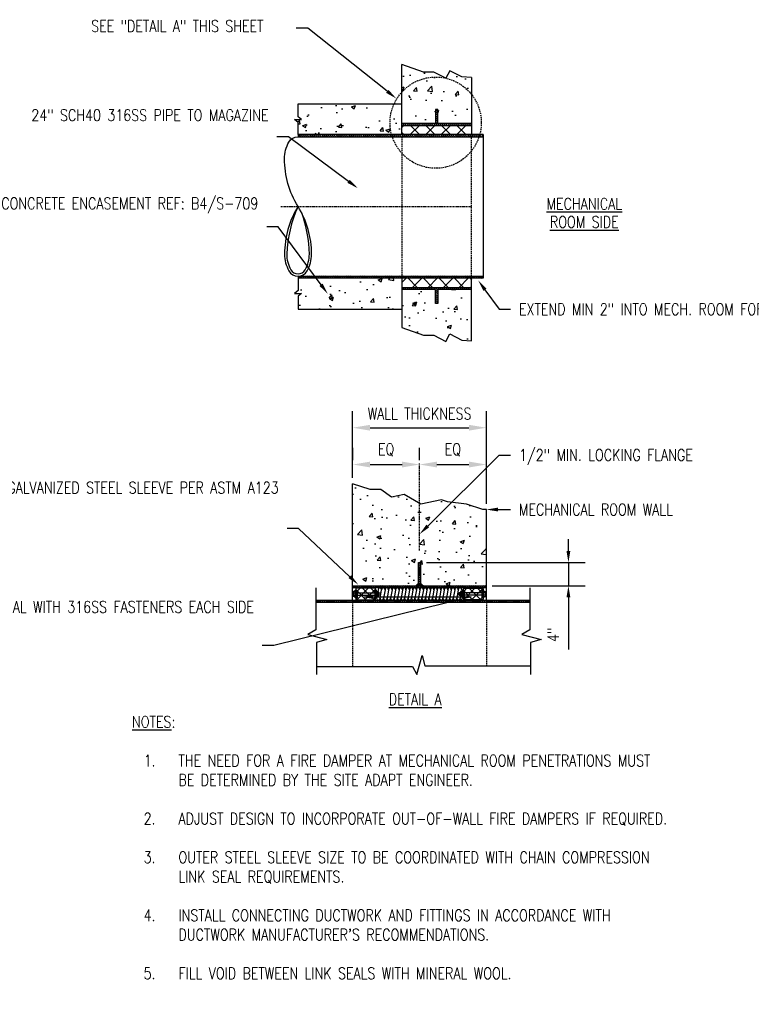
# Model space of a CAD drawing. Header units: inches. Extents: x 1321 to 2396, y 60 to 376.
# Tile 2 of 3: x 1904 to 2031, y 206 to 376. Entities that reach past the tile are written whole.
import ezdxf
from ezdxf import colors
from ezdxf.entities.mleader import LeaderData, LeaderLine
from ezdxf.math import Vec2, Vec3

# ---------------------------------------------------------------- set-up
doc = ezdxf.new("R2010")
doc.units = ezdxf.units.IN
doc.header["$MEASUREMENT"] = 0
doc.linetypes.add('Center 1_4_', pattern=[0.53125, 0.25, -0.09375, 0.09375, -0.09375])
doc.linetypes.add('DASHED2', pattern=[0.375, 0.25, -0.125])
for name, color, linetype in [('A-DETL', 3, 'Continuous'), ('A-DETL-CNTR', 2, 'Center 1_4_'), ('A-DETL-THIN', 2, 'Continuous'), ('A-FLOR-PATT', 8, 'Continuous'), ('M-DETL-PATT', 1, 'Continuous'), ('S-ANNO-DIMS', 1, 'Continuous'), ('S-ANNO-TEXT', 2, 'Continuous')]:
    doc.layers.add(name, color=color, linetype=linetype)
doc.styles.add('Annotative', font='romans.shx', dxfattribs={"width": 0.8, "height": 0.125})
doc.dimstyles.new('Annotative', dxfattribs={"dimscale": 0, "dimtxt": 0.125, "dimasz": 0.125, "dimexe": 0.18, "dimexo": 0.0625, "dimgap": 0.09, "dimtad": 1, "dimdec": 3, "dimzin": 3, "dimdsep": 46, "dimlunit": 4, "dimtxsty": 'Annotative', "dimcen": 0.09, "dimclrt": 2, "dimazin": 2, "dimtfac": 1, "dimtdec": 3, "dimtmove": 0, "dimatfit": 0, "dimfxl": 1, "dimtfill": 1, "dimfrac": 2, "dimtolj": 1, "dimtzin": 0, "dimarcsym": 0})
pattern_1 = [(45, (119.877, 0), (-0.7071068, 0.7071068), []), (135, (119.877, 0), (-0.7071068, -0.7071068), [])]
pattern_2 = [(135, (119.87698, 0), (-0.176776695, -0.176776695), [])]
pattern_3 = [(50, (119.877, 0), (7.172602, -0.627521), [0.75, -8.25]), (355, (119.877, 0), (-1.387513, 7.52192), [0.6, -6.6]), (100.45144, (120.475, -0.052), (5.785088, 6.8944), [0.637402, -7.01142]), (46.1842, (119.877, 2), (10.672413, -1.655193), [1.125, -12.375]), (96.63564, (120.766, 1.862), (9.34662, 9.741186), [0.956103, -10.51714]), (351.18416, (119.877, 2), (9.34662, 9.741186), [0.9, -9.9]), (21, (120.877, 1.5), (5.96907, -4.026189), [0.75, -8.25]), (326, (120.877, 1.5), (2.433153, 7.2515), [0.6, -6.6]), (71.45144, (121.3744, 1.1645), (8.402224, 3.225312), [0.637402, -7.01142]), (37.5, (119.877, 0), (0.1215986, 3.3289385), [0, -6.52, 0, -6.7, 0, -6.625]), (7.5, (119.877, 0), (2.6306954, 3.944117), [0, -3.82, 0, -6.37, 0, -2.525]), (327.5, (117.647, 0), (5.3382244, -0.2255487), [0, -2.5, 0, -7.8, 0, -10.35]), (317.5, (116.647, 0), (5.831862, 1.00105), [0, -3.25, 0, -5.18, 0, -7.35])]
pattern_4 = [(45, (119.877, 0), (-1.3357247, 1.3357247), []), (135, (119.877, 0), (-1.3357247, -1.3357247), [])]

# ---------------------------------------------------------------- blocks, each defined once
blk = doc.blocks.new('*D9')
at = {"layer": 'Defpoints', "color": 0, "transparency": 16777216}
for p in [(1984.85, 305.34), (1961.81, 295.69), (1984.85, 291.24)]:
    blk.add_point(p, dxfattribs=at)
at = {"layer": 'S-ANNO-DIMS', "color": 0, "lineweight": -2, "transparency": 16777216}
for p, q in [((1961.81, 296.69), (1961.81, 308.22)), ((1984.85, 292.24), (1984.85, 308.22)), ((1964.81, 305.34), (1981.85, 305.34))]:
    blk.add_line(p, q, dxfattribs=at)
at = {"layer": 'S-ANNO-DIMS', "color": 0, "transparency": 16777216}
for points in [[(1964.81, 305.84), (1964.81, 304.84), (1961.81, 305.34)], [(1981.85, 305.84), (1981.85, 304.84), (1984.85, 305.34)]]:
    blk.add_solid(points, dxfattribs=at)
at = {"layer": 'S-ANNO-DIMS', "color": 2, "lineweight": -3, "transparency": 16777216, "insert": (1973.33, 307.78), "char_height": 2, "attachment_point": 5, "style": 'Annotative', "bg_fill": 3, "box_fill_scale": 1.25, "bg_fill_color": 256, "bg_fill_true_color": 13158600, "bg_fill_transparency": 0}
blk.add_mtext('\\A1;WALL THICKNESS', dxfattribs=at)
blk = doc.blocks.new('*D10')
at = {"layer": 'Defpoints', "color": 0, "transparency": 16777216}
for p in [(1961.82, 298.74), (1973.33, 299), (1973.33, 298.74)]:
    blk.add_point(p, dxfattribs=at)
at = {"layer": 'S-ANNO-DIMS', "color": 0, "lineweight": -2, "transparency": 16777216}
for p, q in [((1961.82, 299.74), (1961.82, 301.88)), ((1973.33, 299.74), (1973.33, 301.88)), ((1964.82, 299), (1970.33, 299))]:
    blk.add_line(p, q, dxfattribs=at)
at = {"layer": 'S-ANNO-DIMS', "color": 0, "transparency": 16777216}
for points in [[(1964.82, 299.5), (1964.82, 298.5), (1961.82, 299)], [(1970.33, 299.5), (1970.33, 298.5), (1973.33, 299)]]:
    blk.add_solid(points, dxfattribs=at)
at = {"layer": 'S-ANNO-DIMS', "color": 2, "lineweight": -3, "transparency": 16777216, "insert": (1967.57, 301.54), "char_height": 2, "attachment_point": 5, "style": 'Annotative', "bg_fill": 3, "box_fill_scale": 1.25, "bg_fill_color": 256, "bg_fill_true_color": 13158600, "bg_fill_transparency": 0}
blk.add_mtext('\\A1;EQ', dxfattribs=at)
blk = doc.blocks.new('*D11')
at = {"layer": 'Defpoints', "color": 0, "transparency": 16777216}
for p in [(1973.33, 298.74), (1984.85, 299), (1984.85, 291.24)]:
    blk.add_point(p, dxfattribs=at)
at = {"layer": 'S-ANNO-DIMS', "color": 0, "lineweight": -2, "transparency": 16777216}
for p, q in [((1973.33, 299.74), (1973.33, 301.88)), ((1984.85, 292.24), (1984.85, 301.88)), ((1976.33, 299), (1981.85, 299))]:
    blk.add_line(p, q, dxfattribs=at)
at = {"layer": 'S-ANNO-DIMS', "color": 0, "transparency": 16777216}
for points in [[(1976.33, 299.5), (1976.33, 298.5), (1973.33, 299)], [(1981.85, 299.5), (1981.85, 298.5), (1984.85, 299)]]:
    blk.add_solid(points, dxfattribs=at)
at = {"layer": 'S-ANNO-DIMS', "color": 2, "lineweight": -3, "transparency": 16777216, "insert": (1979.08, 301.54), "char_height": 2, "attachment_point": 5, "style": 'Annotative', "bg_fill": 3, "box_fill_scale": 1.25, "bg_fill_color": 256, "bg_fill_true_color": 13158600, "bg_fill_transparency": 0}
blk.add_mtext('\\A1;EQ', dxfattribs=at)
blk = doc.blocks.new('*D12')
at = {"layer": 'Defpoints', "color": 0, "transparency": 16777216}
for p in [(1973.52, 282.11), (1984.85, 278.11), (1998.99, 278.11)]:
    blk.add_point(p, dxfattribs=at)
at = {"layer": 'S-ANNO-DIMS', "color": 0, "lineweight": -2, "transparency": 16777216}
for p, q in [((1998.99, 284.11), (1998.99, 286.11)), ((1974.52, 282.11), (2001.87, 282.11)), ((1998.99, 282.11), (1998.99, 278.11)), ((1985.85, 278.11), (2001.87, 278.11)), ((1998.99, 276.11), (1998.99, 267.12))]:
    blk.add_line(p, q, dxfattribs=at)
at = {"layer": 'S-ANNO-DIMS', "color": 0, "transparency": 16777216}
for points in [[(1998.66, 284.11), (1999.32, 284.11), (1998.99, 282.11)], [(1998.66, 276.11), (1999.32, 276.11), (1998.99, 278.11)]]:
    blk.add_solid(points, dxfattribs=at)
at = {"layer": 'S-ANNO-DIMS', "color": 2, "lineweight": -3, "transparency": 16777216, "insert": (1996.36, 269.66), "char_height": 2, "attachment_point": 5, "rotation": 90, "style": 'Annotative', "bg_fill": 3, "box_fill_scale": 1.25, "bg_fill_color": 256, "bg_fill_true_color": 13158600, "bg_fill_transparency": 0}
blk.add_mtext('\\A1;4"', dxfattribs=at)

msp = doc.modelspace()

# ---------------------------------------------------------------- hatches: boundary and pattern name
at = {"layer": 'A-FLOR-PATT', "lineweight": -3}
h = msp.add_hatch(dxfattribs=at)
h.set_pattern_fill('AR-CONC', color=8, style=0)
h.set_pattern_definition(pattern_3)
h.paths.add_polyline_path([(1970.2885, 355.8489), (1970.2885, 357.7619), (1976.1002, 357.7619), (1976.1002, 360.1696), (1976.4769, 360.1696), (1976.4769, 357.7619), (1982.2885, 357.7619), (1982.2885, 365.6772), (1980.6332, 365.8106), (1978.5328, 366.8689), (1977.8815, 365.5762), (1975.7822, 366.634), (1974.0091, 366.634), (1970.2885, 367.9585), (1970.2885, 361.1489), (1952.4215, 361.1489), (1952.4215, 358.9875), (1952.978, 358.431), (1951.8233, 358.431), (1952.4097, 357.9635), (1952.4097, 355.8489)])
h = msp.add_hatch(dxfattribs=at)
h.set_pattern_fill('FP_3', color=8, style=0, pattern_type=2)
h.set_pattern_definition(pattern_4)
h.paths.add_polyline_path([(1977.6078, 355.8489), (1982.2885, 355.8489), (1982.2885, 357.4166), (1970.2885, 357.4166), (1970.2885, 355.8489), (1976.4769, 355.8489)])
h = msp.add_hatch(dxfattribs=at)
h.set_pattern_fill('AR-CONC', color=8, style=0)
h.set_pattern_definition(pattern_3)
h.paths.add_polyline_path([(1977.8815, 320.2243), (1978.5328, 321.517), (1980.6332, 320.4587), (1982.2885, 320.3252), (1982.2885, 329.1858), (1976.4769, 329.1858), (1976.4769, 326.7781), (1976.1002, 326.7781), (1976.1002, 329.1858), (1970.2885, 329.1858), (1970.2885, 331.0989), (1952.4097, 331.0989), (1952.4097, 328.9842), (1951.8028, 328.4981), (1952.9734, 328.4981), (1952.4097, 328.0489), (1952.4097, 325.7989), (1970.2885, 325.7989), (1970.2885, 322.6066), (1974.0091, 321.282), (1975.7822, 321.282), (1977.6078, 320.3622)])
h = msp.add_hatch(dxfattribs=at)
h.set_pattern_fill('FP_3', color=8, style=0, pattern_type=2)
h.set_pattern_definition(pattern_4)
h.paths.add_polyline_path([(1982.2885, 329.5311), (1982.2885, 331.0989), (1970.2885, 331.0989), (1970.2885, 329.5311), (1977.6078, 329.5311)])
h = msp.add_hatch(dxfattribs=at)
h.set_pattern_fill('AR-CONC', color=8, style=0)
h.set_pattern_definition(pattern_3)
h.paths.add_polyline_path([(1984.7527, 278.1131), (1984.7527, 291.2196), (1984.2527, 291.2196), (1981.403, 292.1574), (1978.1686, 292.5614), (1977.0904, 292.9385), (1973.5595, 292.1843), (1970.7024, 293.8273), (1968.5191, 293.3964), (1966.6647, 294.6985), (1964.8117, 294.6985), (1961.8064, 295.6875), (1961.8064, 278.1131), (1973.1383, 278.1131), (1973.1383, 282.1131), (1973.515, 282.1131), (1973.515, 278.1131)])
for points in [[(1973.1383, 278.1131), (1973.1383, 278.5379), (1972.7135, 278.1131)], [(1973.515, 278.1131), (1973.9398, 278.1131), (1973.515, 278.5379)]]:
    msp.add_hatch(color=8, dxfattribs=at).paths.add_polyline_path(points)
h = msp.add_hatch(dxfattribs=at)
h.set_pattern_fill('FP_2', color=8, style=0, pattern_type=2)
h.set_pattern_definition(pattern_1)
h.paths.add_polyline_path([(1965.6697, 275.6872), (1965.7697, 275.7872), (1965.7697, 277.5746), (1965.6697, 277.6746), (1962.4369, 277.6746), (1962.3369, 277.5746), (1962.3369, 275.7872), (1962.4369, 275.6872)])
h = msp.add_hatch(dxfattribs=at)
h.set_pattern_fill('FP_2', color=8, style=0, pattern_type=2)
h.set_pattern_definition(pattern_1)
h.paths.add_polyline_path([(1984.2165, 275.6872), (1984.3165, 275.7872), (1984.3165, 277.5746), (1984.2165, 277.6746), (1980.9837, 277.6746), (1980.8837, 277.5746), (1980.8837, 275.7872), (1980.9837, 275.6872)])
at = {"layer": 'M-DETL-PATT', "lineweight": -3}
h = msp.add_hatch(dxfattribs=at)
h.set_pattern_fill('FP_1', color=8, style=0, pattern_type=2)
h.set_pattern_definition(pattern_2)
h.paths.add_polyline_path([(1982.2885, 357.4166), (1982.2885, 357.7619), (1976.4769, 357.7619), (1976.4769, 360.1696), (1976.1002, 360.1696), (1976.1002, 357.7619), (1970.2885, 357.7619), (1970.2885, 357.4166), (1977.6078, 357.4166)])
h = msp.add_hatch(dxfattribs=at)
h.set_pattern_fill('FP_1', color=8, style=0, pattern_type=2)
h.set_pattern_definition(pattern_2)
h.paths.add_polyline_path([(1952.3967, 355.4739), (1984.2885, 355.4739), (1984.2885, 355.8489), (1952.3967, 355.8489)])
h = msp.add_hatch(dxfattribs=at)
h.set_pattern_fill('FP_1', color=8, style=0, pattern_type=2)
h.set_pattern_definition(pattern_2)
h.paths.add_polyline_path([(1984.2885, 331.0989), (1984.2885, 331.4739), (1952.3967, 331.4739), (1952.3967, 331.0989), (1977.6078, 331.0989)])
h = msp.add_hatch(dxfattribs=at)
h.set_pattern_fill('FP_1', color=8, style=0, pattern_type=2)
h.set_pattern_definition(pattern_2)
h.paths.add_polyline_path([(1976.4769, 326.7781), (1976.4769, 329.1858), (1982.2885, 329.1858), (1982.2885, 329.5311), (1970.2885, 329.5311), (1970.2885, 329.1858), (1976.1002, 329.1858), (1976.1002, 326.7781)])
h = msp.add_hatch(dxfattribs=at)
h.set_pattern_fill('FP_1', color=8, style=0, pattern_type=2)
h.set_pattern_definition(pattern_2)
h.paths.add_polyline_path([(1984.847, 277.7298), (1984.847, 278.1131), (1973.515, 278.1131), (1973.515, 282.1131), (1973.1383, 282.1131), (1973.1383, 278.1131), (1961.8064, 278.1131), (1961.8064, 277.7298), (1984.7527, 277.7298)])
h = msp.add_hatch(dxfattribs=at)
h.set_pattern_fill('FP_1', color=8, style=0, pattern_type=2)
h.set_pattern_definition(pattern_2)
h.paths.add_polyline_path([(1992.36, 275.2743), (1992.36, 275.6493), (1955.4465, 275.6493), (1955.4465, 275.2743)])

# ---------------------------------------------------------------- linework, layer by layer
at = {"layer": 'A-DETL', "lineweight": -3}
for p, q in [((1974.0091, 366.634), (1970.2885, 367.9585)), ((1970.2885, 355.8489), (1970.2885, 367.9585)), ((1975.7822, 366.634), (1974.0091, 366.634)), ((1977.8815, 365.5762), (1975.7822, 366.634)), ((1978.5328, 366.8689), (1977.8815, 365.5762)), ((1980.6332, 365.8106), (1978.5328, 366.8689)), ((1982.2885, 365.6772), (1980.6332, 365.8106)), ((1982.2885, 365.6772), (1982.2885, 355.8489)), ((1952.4218, 358.9259), (1952.4097, 361.1489)), ((1952.4097, 361.1489), (1970.2885, 361.1489)), ((1976.4769, 360.1696), (1976.1002, 360.1696)), ((1976.1002, 360.1696), (1976.1002, 357.7619)), ((1976.4769, 357.7619), (1976.4769, 360.1696)), ((1952.4097, 357.9635), (1951.8028, 358.4496)), ((1951.8028, 358.4496), (1953.0194, 358.4496)), ((1953.0194, 358.4496), (1952.4218, 358.9259)), ((1952.4097, 355.8489), (1952.4097, 357.9635)), ((1976.1002, 357.7619), (1970.2885, 357.7619)), ((1970.2885, 357.4166), (1982.2885, 357.4166)), ((1982.2885, 357.7619), (1976.4769, 357.7619)), ((1952.3967, 355.4739), (1984.2885, 355.4739)), ((1984.2885, 355.8489), (1952.4097, 355.8489)), ((1952.4097, 355.8489), (1952.4144, 355.4739)), ((1984.2885, 355.8489), (1984.2885, 331.0989)), ((1952.4097, 331.4739), (1952.4097, 328.9842)), ((1952.4097, 331.4739), (1984.2885, 331.4739)), ((1984.2885, 331.0989), (1952.4097, 331.0989)), ((1970.2885, 331.0989), (1970.2885, 322.6066)), ((1982.2885, 320.3252), (1982.2885, 331.0989)), ((1970.2885, 329.5311), (1982.2885, 329.5311)), ((1976.1002, 329.1858), (1970.2885, 329.1858)), ((1976.1002, 326.7781), (1976.1002, 329.1858)), ((1982.2885, 329.1858), (1976.4769, 329.1858)), ((1976.4769, 329.1858), (1976.4769, 326.7781)), ((1952.4097, 328.9842), (1951.8028, 328.4981)), ((1951.8028, 328.4981), (1953.0194, 328.4981)), ((1952.4218, 328.0218), (1952.4097, 325.7989)), ((1953.0194, 328.4981), (1952.4218, 328.0218)), ((1952.4097, 325.7989), (1970.2885, 325.7989)), ((1976.4769, 326.7781), (1976.1002, 326.7781)), ((1970.2885, 322.6066), (1974.0091, 321.282)), ((1974.0091, 321.282), (1975.7822, 321.282)), ((1975.7822, 321.282), (1977.8815, 320.2243)), ((1977.8815, 320.2243), (1978.5328, 321.517)), ((1978.5328, 321.517), (1980.6332, 320.4587)), ((1980.6332, 320.4587), (1982.2885, 320.3252)), ((1961.8064, 275.6493), (1961.8064, 295.6875)), ((1964.8117, 294.6985), (1961.8064, 295.6875)), ((1966.6647, 294.6985), (1964.8117, 294.6985)), ((1968.5191, 293.3964), (1966.6647, 294.6985)), ((1970.7024, 293.8273), (1968.5191, 293.3964)), ((1973.5595, 292.1843), (1970.7024, 293.8273)), ((1977.0904, 292.9385), (1973.5595, 292.1843)), ((1978.1686, 292.5614), (1977.0904, 292.9385)), ((1981.403, 292.1574), (1978.1686, 292.5614)), ((1984.2601, 291.2416), (1981.403, 292.1574)), ((1984.847, 291.2416), (1984.2601, 291.2416)), ((1984.847, 275.6493), (1984.847, 291.2416)), ((1973.1383, 278.1131), (1973.1383, 282.1131)), ((1973.1383, 282.1131), (1973.515, 282.1131)), ((1973.515, 282.1131), (1973.515, 278.1131)), ((1955.4465, 277.7366), (1955.4465, 270.497)), ((1961.8064, 278.1131), (1973.1383, 278.1131)), ((1984.847, 277.7298), (1961.8064, 277.7298)), ((1961.902, 276.3479), (1961.902, 277.014)), ((1962.2521, 277.1291), (1961.9476, 277.1291)), ((1961.9476, 276.8988), (1962.2521, 276.8988)), ((1962.2521, 277.3592), (1962.5652, 277.3592)), ((1962.2521, 276.0208), (1962.2521, 277.3592)), ((1962.3369, 277.5746), (1962.3369, 275.7872)), ((1962.3369, 276.8927), (1965.7697, 276.9021)), ((1965.6697, 277.6746), (1962.4369, 277.6746)), ((1962.5652, 277.3592), (1962.5652, 276.0208)), ((1965.9254, 277.3592), (1965.6123, 277.3592)), ((1965.6123, 277.3592), (1965.6123, 276.0208)), ((1965.7697, 275.7872), (1965.7697, 277.5746)), ((1965.9254, 276.0208), (1965.9254, 277.3592)), ((1965.9254, 277.1291), (1966.2345, 277.1291)), ((1966.2345, 276.8988), (1965.9254, 276.8988)), ((1966.2802, 276.3479), (1966.2802, 277.014)), ((1966.2802, 276.8989), (1966.4754, 276.8989)), ((1966.4754, 276.8989), (1966.5254, 276.8489)), ((1966.5254, 276.8489), (1966.5254, 276.5129)), ((1973.515, 278.1131), (1984.847, 278.1131)), ((1980.178, 276.8989), (1980.128, 276.8489)), ((1980.128, 276.8489), (1980.128, 276.5129)), ((1980.3732, 276.8989), (1980.178, 276.8989)), ((1980.3732, 276.3479), (1980.3732, 277.014)), ((1980.7279, 277.1291), (1980.4188, 277.1291)), ((1980.4188, 276.8988), (1980.7279, 276.8988)), ((1980.7279, 277.3592), (1981.0411, 277.3592)), ((1980.7279, 276.0208), (1980.7279, 277.3592)), ((1980.8837, 275.7872), (1980.8837, 277.5746)), ((1984.3165, 276.8927), (1980.8837, 276.9021)), ((1980.9837, 277.6746), (1984.2165, 277.6746)), ((1981.0411, 277.3592), (1981.0411, 276.0208)), ((1984.4012, 277.3592), (1984.0881, 277.3592)), ((1984.0881, 277.3592), (1984.0881, 276.0208)), ((1984.3165, 277.5746), (1984.3165, 275.7872)), ((1984.4012, 276.0208), (1984.4012, 277.3592)), ((1984.4012, 277.1291), (1984.7058, 277.1291)), ((1984.7058, 276.8988), (1984.4012, 276.8988)), ((1984.7514, 276.3479), (1984.7514, 277.014)), ((1992.36, 277.7366), (1992.36, 270.497)), ((1955.4465, 275.6493), (1992.36, 275.6493)), ((1955.4465, 275.2743), (1992.36, 275.2743)), ((1961.9476, 276.463), (1962.2521, 276.463)), ((1962.2521, 276.2328), (1961.9476, 276.2328)), ((1962.5652, 276.0208), (1962.2521, 276.0208)), ((1962.3369, 276.4692), (1965.7697, 276.4597)), ((1962.4369, 275.6872), (1965.6697, 275.6872)), ((1965.6123, 276.0208), (1965.9254, 276.0208)), ((1966.2345, 276.463), (1965.9254, 276.463)), ((1965.9254, 276.2328), (1966.2345, 276.2328)), ((1966.4754, 276.4629), (1966.2802, 276.4629)), ((1966.5254, 276.5129), (1966.4754, 276.4629)), ((1980.128, 276.5129), (1980.178, 276.4629)), ((1980.178, 276.4629), (1980.3732, 276.4629)), ((1980.4188, 276.463), (1980.7279, 276.463)), ((1980.7279, 276.2328), (1980.4188, 276.2328)), ((1984.3165, 276.4692), (1980.8837, 276.4597)), ((1984.2165, 275.6872), (1980.9837, 275.6872)), ((1984.0881, 276.0208), (1984.4012, 276.0208)), ((1984.7058, 276.463), (1984.4012, 276.463)), ((1984.4012, 276.2328), (1984.7058, 276.2328)), ((1955.4465, 270.497), (1954.0731, 269.7041)), ((1992.36, 270.497), (1990.9866, 269.7041)), ((1954.0731, 269.7041), (1957.3602, 268.8233)), ((1957.3602, 268.8233), (1955.5648, 268.3422)), ((1955.5648, 268.3422), (1955.5648, 262.7965)), ((1990.9866, 269.7041), (1994.2737, 268.8233)), ((1994.2737, 268.8233), (1992.4783, 268.3422)), ((1992.4783, 268.3422), (1992.4783, 262.7965)), ((1972.8863, 262.8251), (1973.7671, 266.1122)), ((1973.7671, 266.1122), (1974.2482, 264.3168)), ((1955.5648, 264.1985), (1972.0934, 264.1985)), ((1972.0934, 264.1985), (1972.8863, 262.8251)), ((1974.2482, 264.3168), (1992.4783, 264.3168))]:
    msp.add_line(p, q, dxfattribs=at)
at = {"layer": 'A-DETL', "linetype": 'DASHED2', "lineweight": -3}
for p, q in [((1970.2885, 355.4739), (1970.2885, 331.4739)), ((1982.2885, 331.4739), (1982.2885, 355.4739)), ((1961.8064, 275.6493), (1961.8064, 264.1985)), ((1984.847, 275.6493), (1984.847, 264.3168))]:
    msp.add_line(p, q, dxfattribs=at)
at = {"layer": 'A-DETL', "lineweight": -3}
for points in [[(1952.3967, 343.4739, 0.13902109), (1950.0662, 335.2539, 0.13165196), (1950.8378, 332.3739, 0.26795005), (1952.3967, 331.4739, 0.26794948), (1953.9555, 332.3739, 0.13165196), (1954.7272, 335.2539, 0.13902109), (1952.3967, 343.4739, -0.13902109), (1950.0662, 351.6939, -0.13165196), (1950.8378, 354.5739, -0.26794948), (1952.3967, 355.4739)], [(1952.3967, 343.4739, 0.09494933), (1950.4412, 335.2539, 0.13165196), (1951.1626, 332.5614, 0.26794948), (1952.3967, 331.8489, 0.2679502), (1953.6308, 332.5614, 0.13165196), (1954.3522, 335.2539, 0.08685781), (1953.0266, 342.3516)]]:
    msp.add_lwpolyline(points, format="xyb", dxfattribs=at)
at = {"layer": 'A-DETL', "linetype": 'DASHED2', "lineweight": -3}
msp.add_circle((1976.1154, 357.9137), 7.8609, dxfattribs=at)
at = {"layer": 'A-DETL', "lineweight": -3}
for centre, radius, start, end in [((1962.07, 277.014), 0.168, 136.750182, 223.249818), ((1962.4451, 276.6809), 0.5431, 156.34317, 203.65683), ((1962.4369, 277.5746), 0.1, 90, 180), ((1965.6697, 277.5746), 0.1, 0, 90), ((1966.1122, 277.014), 0.168, 316.750182, 43.249818), ((1965.7371, 276.6809), 0.5431, 336.34317, 23.65683), ((1980.5412, 277.014), 0.168, 136.750182, 223.249818), ((1980.9163, 276.6809), 0.5431, 156.34317, 203.65683), ((1980.9837, 277.5746), 0.1, 90, 180), ((1984.2165, 277.5746), 0.1, 0, 90), ((1984.5834, 277.014), 0.168, 316.750182, 43.249818), ((1984.2083, 276.6809), 0.5431, 336.34317, 23.65683), ((1962.07, 276.3479), 0.168, 136.750182, 223.249818), ((1962.4369, 275.7872), 0.1, 180, 270), ((1965.6697, 275.7872), 0.1, 270, 0), ((1966.1122, 276.3479), 0.168, 316.750182, 43.249818), ((1980.5412, 276.3479), 0.168, 136.750182, 223.249818), ((1980.9837, 275.7872), 0.1, 180, 270), ((1984.2165, 275.7872), 0.1, 270, 0), ((1984.5834, 276.3479), 0.168, 316.750182, 43.249818)]:
    msp.add_arc(centre, radius, start, end, dxfattribs=at)
at = {"layer": 'A-DETL-CNTR', "lineweight": -3}
for p, q in [((1949.4097, 343.4739), (1982.4097, 343.4739)), ((1973.3267, 284.1559), (1973.3267, 299.1559))]:
    msp.add_line(p, q, dxfattribs=at)
at = {"layer": 'A-DETL-THIN', "lineweight": -3}
msp.add_line((1981.0411, 276.0208), (1980.7279, 276.0208), dxfattribs=at)
at = {"layer": 'A-FLOR-PATT', "lineweight": -3}
for p, q in [((1973.1383, 278.5379), (1972.7135, 278.1131)), ((1973.1383, 278.5379), (1972.7135, 278.1131)), ((1973.9398, 278.1131), (1973.515, 278.5379)), ((1967.3955, 277.4294), (1967.146, 275.9495)), ((1967.9959, 277.4296), (1967.7464, 275.9497)), ((1968.5957, 277.4263), (1968.3467, 275.9495)), ((1969.196, 277.4261), (1968.9471, 275.9495)), ((1969.7964, 277.4261), (1969.5474, 275.9497)), ((1970.3967, 277.426), (1970.1478, 275.9495)), ((1970.9971, 277.426), (1970.7481, 275.9495)), ((1971.5974, 277.4259), (1971.3485, 275.9497)), ((1972.1977, 277.4257), (1971.9488, 275.9495)), ((1972.7981, 277.4258), (1972.5492, 275.9495)), ((1973.3984, 277.4257), (1973.1495, 275.9497)), ((1973.9987, 277.4255), (1973.7499, 275.9495)), ((1974.5991, 277.4256), (1974.3502, 275.9495)), ((1975.1994, 277.4255), (1974.9506, 275.9497)), ((1975.7998, 277.4255), (1975.5509, 275.9495)), ((1976.4001, 277.4255), (1976.1513, 275.9495)), ((1977.0004, 277.4253), (1976.7516, 275.9497)), ((1977.6008, 277.4251), (1977.352, 275.9495)), ((1978.2012, 277.4253), (1977.9523, 275.9495)), ((1978.8015, 277.4251), (1978.5527, 275.9497)), ((1979.4018, 277.4251), (1979.153, 275.9495)), ((1980.0021, 277.4249), (1979.7534, 275.9495)), ((1980.6025, 277.4249), (1980.3537, 275.9497))]:
    msp.add_line(p, q, dxfattribs=at)
msp.add_lwpolyline([(1966.1949, 277.4296), (1965.9453, 275.9495, 1), (1966.5457, 275.9495), (1966.7952, 277.4296, 1)], format="xyb", close=True, dxfattribs=at)
for centre, start, end in [((1967.0954, 277.4296), 0, 180), ((1967.6957, 277.4296), 0, 180.033866), ((1968.2955, 277.4266), 359.931909, 180), ((1968.8959, 277.4266), 0, 180), ((1969.4962, 277.4296), 359.318668, 180.668126), ((1969.4962, 277.4266), 0, 180), ((1970.0965, 277.4296), 0, 180), ((1970.6969, 277.4296), 0, 180.699811), ((1971.2972, 277.4296), 359.282091, 180.699811), ((1971.8976, 277.4296), 359.245363, 180), ((1972.4979, 277.4296), 0, 180), ((1973.0982, 277.4296), 359.245363, 180.731399), ((1973.6986, 277.4296), 359.208483, 180), ((1974.2989, 277.4296), 0, 180), ((1974.8993, 277.4296), 359.208483, 180.762892), ((1975.4996, 277.4296), 0, 180), ((1976.0999, 277.4296), 0, 180.79429), ((1976.7003, 277.4296), 359.171448, 180.79429), ((1977.3006, 277.4296), 359.134257, 180), ((1977.901, 277.4296), 0, 180), ((1978.5013, 277.4296), 359.134257, 180.825594), ((1979.1016, 277.4296), 0, 180), ((1979.702, 277.4296), 359.096908, 180.856805), ((1980.3023, 277.4296), 359.096908, 180), ((1966.2455, 275.9495), 180, 0), ((1966.8459, 275.9495), 180, 360), ((1967.4462, 275.9495), 180, 0.033866), ((1968.0466, 275.9495), 180, 0), ((1968.6469, 275.9495), 180, 360), ((1969.2473, 275.9495), 180, 0.033866), ((1969.8476, 275.9495), 180, 0), ((1970.448, 275.9495), 180, 360), ((1971.0483, 275.9495), 180, 0.033866), ((1971.6487, 275.9495), 180, 0), ((1972.249, 275.9495), 180, 360), ((1972.8494, 275.9495), 180, 0.033866), ((1973.4497, 275.9495), 180, 0), ((1974.0501, 275.9495), 180, 360), ((1974.6504, 275.9495), 180, 0.033866), ((1975.2508, 275.9495), 180, 0), ((1975.8511, 275.9495), 180, 360), ((1976.4515, 275.9495), 180, 0.033866), ((1977.0518, 275.9495), 180, 0), ((1977.6522, 275.9495), 180, 360), ((1978.2525, 275.9495), 180, 0.033866), ((1978.8529, 275.9495), 180, 0), ((1979.4532, 275.9495), 180, 360), ((1980.0536, 275.9495), 180, 0.033866)]:
    msp.add_arc(centre, 0.3002, start, end, dxfattribs=at)

# ---------------------------------------------------------------- texts
at = {"layer": 'S-ANNO-TEXT', "lineweight": -3, "char_height": 2, "width": 21.842216, "line_spacing_factor": 0.936439, "style": 'Annotative', "bg_fill": 2}
for s, insert, attachment_point in [('\\pxt5.33333,10.66667,16,21.33333,26.66667,32,37.33333,42.66667,48,53.33333,58.66667,64,69.33333,74.66667,80,85.33333,90.66667,96,101.33333,106.66667,112,117.33333,122.66667,128,133.33333,138.66667,144,149.33333,154.66667,160,165.33333,170.66667;{\\LMECHANICAL ROOM SIDE}', (2001.7274, 342.3682), 5), ('\\pxt5.33333,10.66667,16,21.33333,26.66667,32,37.33333,42.66667,48,53.33333,58.66667,64,69.33333,74.66667,80,85.33333,90.66667,96,101.33333,106.66667,112,117.33333,122.66667,128,133.33333,138.66667,144,149.33333,154.66667,160,165.33333,170.66667;{\\LDETAIL A}', (1968.0325, 259.5523), 1)]:
    msp.add_mtext(s, dxfattribs=dict(at, insert=insert, attachment_point=attachment_point))

# ---------------------------------------------------------------- leaders
at = {"layer": 'S-ANNO-TEXT', "lineweight": -3}
ml = msp.add_multileader_mtext('Standard', dxfattribs=at)
ml.set_content('SEE "DETAIL A" THIS SHEET', color=256, style='Annotative')
ml.set_leader_properties(color=1, linetype='ByLayer', lineweight=-1)
ml.build(insert=Vec2(0, 0))
ml.multileader.update_dxf_attribs({"text_right_attachment_type": 3, "dogleg_length": 0.125, "arrow_head_size": 2, "scale": 16})
ctx = ml.context
ctx.base_point, ctx.scale, ctx.char_height, ctx.arrow_head_size, ctx.landing_gap_size, ctx.plane_origin = Vec3(1915.3132, 374.555), 16, 2, 2, 1.44, Vec3(1913.87, 366.5639)
ctx.right_attachment = 3
notes = []
notes.append((ctx, [(1, (1, 1, 0), (1954.098, 374.1741), (-1, 0), 2, [(0, [(1969.3381, 362.0699)], 0, [])])]))
ctx.mtext.insert, ctx.mtext.flow_direction = Vec3(1916.7532, 375.555), 5
ml = msp.add_multileader_mtext('Standard', dxfattribs=at)
ml.set_content('24" SCH40 316SS PIPE TO MAGAZINE', color=256, style='Annotative')
ml.set_leader_properties(color=1, linetype='ByLayer', lineweight=-1)
ml.build(insert=Vec2(0, 0))
ml.multileader.update_dxf_attribs({"text_right_attachment_type": 3, "dogleg_length": 0.125, "arrow_head_size": 2, "scale": 16})
ctx = ml.context
ctx.base_point, ctx.scale, ctx.char_height, ctx.arrow_head_size, ctx.landing_gap_size, ctx.plane_origin = Vec3(1916.6085, 359.2023), 16, 2, 2, 1.44, Vec3(1885.4989, 348.5204)
ctx.right_attachment, ctx.text_align_type = 3, 2
notes.append((ctx, [(1, (1, 1, 0), (1950.7456, 355.488), (-1, 0), 2, [(0, [(1962.7105, 346.608)], 0, [])])]))
ctx.mtext.insert, ctx.mtext.width, ctx.mtext.defined_height, ctx.mtext.alignment, ctx.mtext.flow_direction = Vec3(1947.3056, 360.2023), 31.513433, 12.4051, 3, 5
ml = msp.add_multileader_mtext('Standard', dxfattribs=at)
ml.set_content('CONCRETE ENCASEMENT REF: B4/S-709', color=256, style='Annotative')
ml.set_leader_properties(color=1, linetype='ByLayer', lineweight=-1)
ml.build(insert=Vec2(0, 0))
ml.multileader.update_dxf_attribs({"text_right_attachment_type": 3, "dogleg_length": 0.125, "arrow_head_size": 2, "scale": 16})
ctx = ml.context
ctx.base_point, ctx.scale, ctx.char_height, ctx.arrow_head_size, ctx.landing_gap_size, ctx.plane_origin = Vec3(1915.3132, 343.6636), 16, 2, 2, 1.44, Vec3(1885.4989, 336.4088)
ctx.right_attachment, ctx.text_align_type = 3, 2
notes.append((ctx, [(1, (1, 1, 0), (1948.9932, 339.9493), (-1, 0), 2, [(0, [(1957.549, 328.3727)], 0, [])])]))
ctx.mtext.insert, ctx.mtext.width, ctx.mtext.defined_height, ctx.mtext.alignment, ctx.mtext.flow_direction = Vec3(1945.5532, 344.9969), 31.126521, 12.9122, 3, 5
ml = msp.add_multileader_mtext('Standard', dxfattribs=at)
ml.set_content('EXTEND MIN 2" INTO MECH. ROOM FOR FUTURE DUCT CONNECTION', color=256, style='Annotative')
ml.set_leader_properties(color=1, linetype='ByLayer', lineweight=-1)
ml.build(insert=Vec2(0, 0))
ml.multileader.update_dxf_attribs({"text_right_attachment_type": 3, "dogleg_length": 0.125, "arrow_head_size": 2, "scale": 16})
ctx = ml.context
ctx.base_point, ctx.scale, ctx.char_height, ctx.arrow_head_size, ctx.landing_gap_size, ctx.plane_origin = Vec3(1989.0345, 325.7619), 16, 2, 2, 1.44, Vec3(1983.8213, 325.7619)
ctx.right_attachment = 3
notes.append((ctx, [(0, (1, 1, 0), (1987.0345, 325.7619), (1, 0), 2, [(0, [(1983.4399, 330.7394)], 0, [])])]))
ctx.mtext.insert, ctx.mtext.width, ctx.mtext.flow_direction = Vec3(1990.4745, 326.7619), 25.341445, 5
ml = msp.add_multileader_mtext('Standard', dxfattribs=at)
ml.set_content('1/2" MIN. LOCKING FLANGE', color=256, style='Annotative')
ml.set_leader_properties(color=1, linetype='ByLayer', lineweight=-1)
ml.build(insert=Vec2(0, 0))
ml.multileader.update_dxf_attribs({"text_right_attachment_type": 3, "dogleg_length": 0.125, "arrow_head_size": 2, "scale": 16})
ctx = ml.context
ctx.base_point, ctx.scale, ctx.char_height, ctx.arrow_head_size, ctx.landing_gap_size, ctx.plane_origin = Vec3(1989.0345, 300.6317), 16, 2, 2, 1.44, Vec3(1983.8213, 300.6317)
ctx.right_attachment = 3
notes.append((ctx, [(0, (1, 1, 0), (1987.0345, 300.6317), (1, 0), 2, [(0, [(1973.3325, 286.9895)], 0, [])])]))
ctx.mtext.insert, ctx.mtext.width, ctx.mtext.flow_direction = Vec3(1990.4745, 301.6317), 24.280096, 5
ml = msp.add_multileader_mtext('Standard', dxfattribs=at)
ml.set_content('3/8" THICK HOT-DIP GALVANIZED STEEL SLEEVE PER ASTM A123', color=256, style='Annotative')
ml.set_leader_properties(color=1, linetype='ByLayer', lineweight=-1)
ml.build(insert=Vec2(0, 0))
ml.multileader.update_dxf_attribs({"text_right_attachment_type": 3, "dogleg_length": 0.125, "arrow_head_size": 2, "scale": 16})
ctx = ml.context
ctx.base_point, ctx.scale, ctx.char_height, ctx.arrow_head_size, ctx.landing_gap_size, ctx.plane_origin = Vec3(1915.4656, 295.0109), 16, 2, 2, 1.44, Vec3(1885.4989, 316.9207)
ctx.right_attachment, ctx.text_align_type = 3, 2
notes.append((ctx, [(1, (1, 1, 0), (1952.498, 287.9633), (-1, 0), 2, [(0, [(1962.7806, 278.2899)], 0, [])])]))
ctx.mtext.insert, ctx.mtext.width, ctx.mtext.defined_height, ctx.mtext.alignment, ctx.mtext.flow_direction = Vec3(1949.058, 296.0109), 34.936031, 12.0244, 3, 5
ml = msp.add_multileader_mtext('Standard', dxfattribs=at)
ml.set_content('MECHANICAL ROOM WALL', color=256, style='Annotative')
ml.set_leader_properties(color=1, linetype='ByLayer', lineweight=-1)
ml.build(insert=Vec2(0, 0))
ml.multileader.update_dxf_attribs({"text_right_attachment_type": 3, "dogleg_length": 0.125, "arrow_head_size": 2, "scale": 16})
ctx = ml.context
ctx.base_point, ctx.scale, ctx.char_height, ctx.arrow_head_size, ctx.landing_gap_size, ctx.plane_origin = Vec3(1989.0141, 291.2416), 16, 2, 2, 1.44, Vec3(1983.8213, 291.2416)
ctx.right_attachment = 3
notes.append((ctx, [(0, (1, 1, 0), (1987.0141, 291.2416), (1, 0), 2, [(0, [(1984.847, 291.2416)], 0, [])])]))
ctx.mtext.insert, ctx.mtext.width, ctx.mtext.flow_direction = Vec3(1990.4541, 292.2416), 21.969664, 5
ml = msp.add_multileader_mtext('Standard', dxfattribs=at)
ml.set_content('CHAIN COMPRESSION LINK SEAL WITH 316SS FASTENERS EACH SIDE', color=256, style='Annotative')
ml.set_leader_properties(color=1, linetype='ByLayer', lineweight=-1)
ml.build(insert=Vec2(0, 0))
ml.multileader.update_dxf_attribs({"text_right_attachment_type": 3, "dogleg_length": 0.125, "arrow_head_size": 2, "scale": 16})
ctx = ml.context
ctx.base_point, ctx.scale, ctx.char_height, ctx.arrow_head_size, ctx.landing_gap_size, ctx.plane_origin = Vec3(1915.3132, 274.468), 16, 2, 2, 1.44, Vec3(1885.4989, 301.1196)
ctx.right_attachment, ctx.text_align_type = 3, 2
notes.append((ctx, [(1, (1, 1, 0), (1948.2313, 267.8013), (-1, 0), 2, [(1, [(1963.3268, 276.1784), (1982.2025, 276.1953)], 0, [])])]))
ctx.mtext.insert, ctx.mtext.width, ctx.mtext.alignment, ctx.mtext.flow_direction = Vec3(1944.7913, 275.468), 29.135007, 3, 5
for ctx, leaders in notes:
    for number, flags, end, landing, length, lines in leaders:
        leader = LeaderData()
        leader.index, (leader.has_last_leader_line, leader.has_dogleg_vector, leader.attachment_direction) = number, flags
        leader.last_leader_point, leader.dogleg_vector, leader.dogleg_length = Vec3(end), Vec3(landing), length
        for number, points, colour, breaks in lines:
            line = LeaderLine()
            line.index, line.vertices, line.color, line.breaks = number, Vec3.list(points), colors.encode_raw_color(colour), breaks
            leader.lines.append(line)
        ctx.leaders.append(leader)

# ---------------------------------------------------------------- next in the draw order: texts
at = {"layer": 'S-ANNO-TEXT', "lineweight": -3, "insert": (1923.7904, 255.6549), "char_height": 2, "width": 98.724688, "attachment_point": 1, "style": 'Annotative', "bg_fill": 2}
msp.add_mtext("{\\LNOTES}:\\P\\P\\pxi-3,l4,t4;1.^ITHE NEED FOR A FIRE DAMPER AT MECHANICAL ROOM PENETRATIONS MUST BE DETERMINED BY THE SITE ADAPT ENGINEER.\\P\\pi1,l0,tz;\\P\\pi-3,l4,t4;2.^IADJUST DESIGN TO INCORPORATE OUT-OF-WALL FIRE DAMPERS IF REQUIRED.\\P\\pi1,l0,tz;\\P\\pi-3,l4,t4;3.^IOUTER STEEL SLEEVE SIZE TO BE COORDINATED WITH CHAIN COMPRESSION LINK SEAL REQUIREMENTS.\\P\\pi1,l0,tz;\\P\\pi-3,l4,t4;4.^IINSTALL CONNECTING DUCTWORK AND FITTINGS IN ACCORDANCE WITH DUCTWORK MANUFACTURER'S RECOMMENDATIONS.\\P\\pi1,l0,tz;\\P\\pi-3,l4,t4;5.^IFILL VOID BETWEEN LINK SEALS WITH MINERAL WOOL.", dxfattribs=at)

# ---------------------------------------------------------------- next in the draw order: dimensions: what is measured, and where the dimension line sits
at = {"layer": 'S-ANNO-DIMS', "lineweight": -3}
dim = msp.add_linear_dim(base=(1984.847, 305.3378), p1=(1961.8064, 295.6875), p2=(1984.847, 291.2416), text='WALL THICKNESS', dimstyle='Annotative', override={"dimasz": 0.1875, "dimpost": '\\X'}, dxfattribs=at)
dim.commit()
dim.dimension.update_dxf_attribs({"geometry": '*D9', "text_midpoint": (1973.3267, 307.7778)})
dim = msp.add_linear_dim(base=(1998.991, 278.1131), p1=(1973.515, 282.1131), p2=(1984.847, 278.1131), angle=90, dimstyle='Annotative', override={"dimpost": '\\X'}, dxfattribs=at)
dim.commit()
dim.dimension.update_dxf_attribs({"geometry": '*D12', "text_midpoint": (1998.991, 269.6635), "dimtype": 160})

# ---------------------------------------------------------------- next in the draw order: dimensions: what is measured, and where the dimension line sits
dim = msp.add_linear_dim(base=(1973.3267, 299.0037), p1=(1961.8179, 298.7431), p2=(1973.3267, 298.7431), text='EQ', dimstyle='Annotative', override={"dimasz": 0.1875, "dimpost": '\\X'}, dxfattribs=at)
dim.commit()
dim.dimension.update_dxf_attribs({"geometry": '*D10', "text_midpoint": (1967.5723, 299.0037), "dimtype": 160})

# ---------------------------------------------------------------- next in the draw order: dimensions: what is measured, and where the dimension line sits
dim = msp.add_linear_dim(base=(1984.847, 299.0037), p1=(1973.3267, 298.7431), p2=(1984.847, 291.2416), text='EQ', dimstyle='Annotative', override={"dimasz": 0.1875, "dimpost": '\\X'}, dxfattribs=at)
dim.commit()
dim.dimension.update_dxf_attribs({"geometry": '*D11', "text_midpoint": (1979.0811, 299.0037), "dimtype": 160})

doc.saveas('drawing.dxf')
